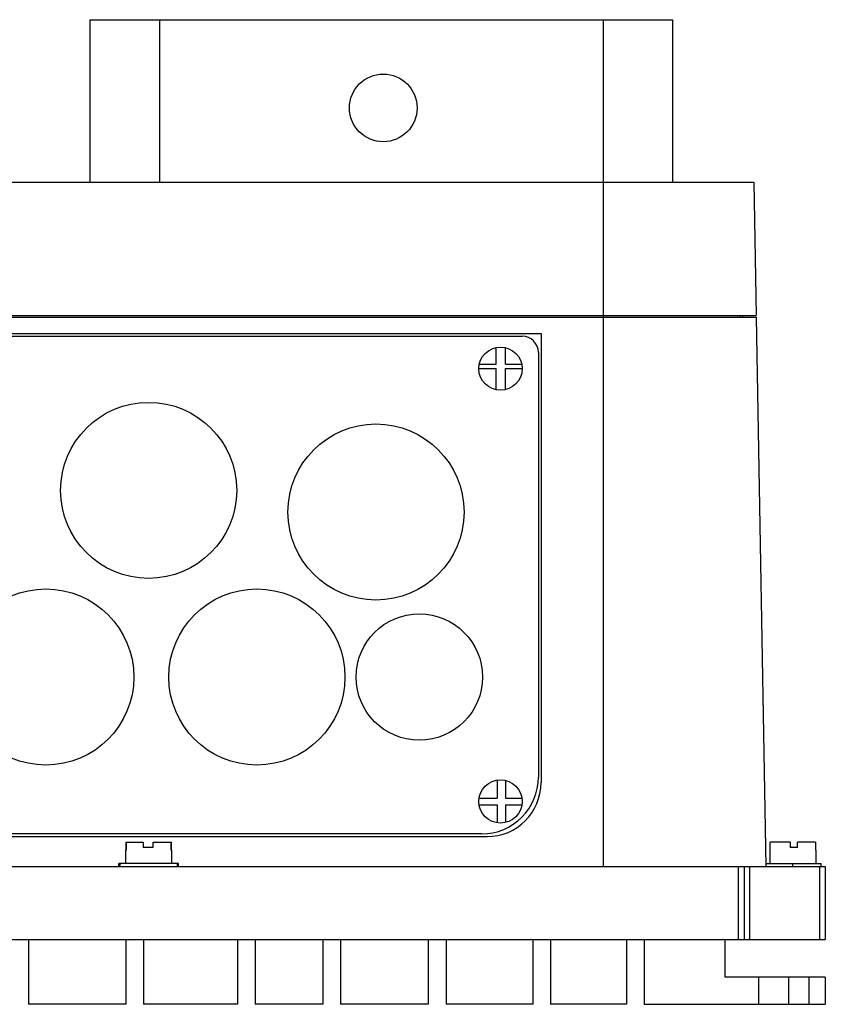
# Model space of a CAD drawing. Header units: millimetres. Extents: x 37 to 287, y 134 to 316.
# Tile 6 of 6: x 139 to 287, y 134 to 316. Entities that reach past the tile are written whole.
import ezdxf

# ---------------------------------------------------------------- set-up
doc = ezdxf.new("R2010")
doc.units = ezdxf.units.MM
doc.header["$LTSCALE"] = 29.133641
doc.layers.get('0').update_dxf_attribs({"linetype": 'CONTINUOUS'})

msp = doc.modelspace()

# ---------------------------------------------------------------- linework, layer by layer
at = {"color": 7}
for p, q in [((151.6, 285.56), (151.6, 315.56)), ((151.6, 315.56), (259.16, 315.56)), ((164.38, 315.56), (164.38, 285.56)), ((246.38, 285.56), (246.38, 315.56)), ((259.16, 315.56), (259.16, 285.56)), ((50.61, 285.56), (274.16, 285.56)), ((246.38, 159.06), (246.38, 285.56)), ((274.16, 285.56), (274.59, 260.86)), ((50.16, 260.56), (274.61, 260.56)), ((50.18, 260.86), (274.59, 260.86)), ((271.61, 260.86), (271.61, 260.56)), ((272.14, 260.56), (272.14, 260.86)), ((274.61, 260.56), (276.38, 159.06)), ((89.88, 257.56), (234.88, 257.56)), ((93.38, 257.06), (231.38, 257.06)), ((234.88, 257.56), (234.88, 174.56)), ((226.59, 251.86), (226.59, 254.98)), ((228.29, 251.86), (228.29, 254.96)), ((234.38, 254.06), (234.38, 175.56)), ((223.47, 251.86), (226.59, 251.86)), ((228.29, 251.86), (231.3, 251.86)), ((223.38, 251.09), (226.59, 251.09)), ((226.59, 247.14), (226.59, 251.09)), ((228.29, 251.09), (231.38, 251.09)), ((228.29, 247.17), (228.29, 251.09)), ((226.78, 175.02), (226.78, 171.66)), ((228.29, 174.96), (228.29, 171.66)), ((223.43, 171.66), (226.78, 171.66)), ((228.29, 171.66), (231.34, 171.66)), ((223.43, 170.46), (226.78, 170.46)), ((226.78, 170.46), (226.78, 167.11)), ((228.29, 170.46), (231.34, 170.46)), ((228.29, 170.46), (228.29, 167.17)), ((99.88, 164.56), (224.89, 164.56)), ((223.88, 165.06), (100.88, 165.06)), ((158.3, 162.06), (158.13, 162.06)), ((158.13, 162.06), (158.13, 159.56)), ((158.17, 163.56), (161.35, 163.56)), ((158.17, 163.56), (158.17, 162.06)), ((158.3, 162.06), (158.3, 163.56)), ((161.35, 163.56), (161.35, 162.56)), ((163.19, 162.56), (161.35, 162.56)), ((163.19, 163.56), (166.6, 163.56)), ((163.19, 162.56), (163.19, 163.56)), ((166.47, 163.56), (166.47, 162.06)), ((166.63, 162.06), (166.47, 162.06)), ((166.6, 162.06), (166.6, 163.56)), ((166.63, 162.06), (166.63, 159.56)), ((277.2, 162.06), (277.13, 162.06)), ((277.13, 162.06), (277.13, 159.56)), ((277.15, 163.56), (277.15, 162.06)), ((280.89, 163.56), (277.2, 163.56)), ((277.2, 162.06), (277.2, 163.56)), ((280.89, 163.56), (280.89, 162.56)), ((282.25, 162.56), (280.89, 162.56)), ((285.57, 163.56), (282.25, 163.56)), ((282.25, 162.56), (282.25, 163.56)), ((285.57, 163.56), (285.57, 162.06)), ((285.63, 162.06), (285.57, 162.06)), ((285.62, 162.06), (285.62, 163.56)), ((285.63, 162.06), (285.63, 159.56)), ((37.38, 159.06), (287.38, 159.06)), ((167.9, 159.56), (156.87, 159.56)), ((156.87, 159.06), (156.87, 159.56)), ((157.13, 159.06), (157.13, 159.56)), ((167.63, 159.56), (167.63, 159.06)), ((167.9, 159.06), (167.9, 159.56)), ((271.38, 145.56), (271.38, 159.06)), ((272.38, 159.06), (272.38, 145.56)), ((273.38, 159.06), (273.38, 145.56)), ((276.38, 159.56), (286.63, 159.56)), ((281.38, 159.06), (281.38, 159.56)), ((286.38, 145.56), (286.38, 159.06)), ((286.63, 159.06), (286.63, 159.56)), ((287.38, 159.06), (287.38, 145.56)), ((37.38, 145.56), (287.38, 145.56)), ((140.2, 145.56), (140.2, 133.56)), ((158.17, 145.56), (158.17, 133.56)), ((161.46, 145.56), (161.46, 133.56)), ((178.77, 145.56), (178.77, 133.56)), ((182.06, 145.56), (182.06, 133.56)), ((194.55, 145.56), (194.55, 133.56)), ((197.84, 145.56), (197.84, 133.56)), ((214.05, 145.56), (214.05, 133.56)), ((217.34, 145.56), (217.34, 133.56)), ((233.33, 145.56), (233.33, 133.56)), ((236.62, 145.56), (236.62, 133.56)), ((250.65, 145.56), (250.65, 133.56)), ((253.93, 145.56), (253.93, 133.56)), ((268.88, 138.56), (268.88, 145.56)), ((287.38, 138.56), (268.88, 138.56)), ((275.13, 133.56), (275.13, 138.56)), ((280.63, 133.56), (280.63, 138.56)), ((284.38, 133.56), (284.38, 138.56)), ((287.38, 138.56), (287.38, 133.56)), ((158.17, 133.56), (140.2, 133.56)), ((178.77, 133.56), (161.46, 133.56)), ((194.55, 133.56), (182.06, 133.56)), ((214.05, 133.56), (197.84, 133.56)), ((233.33, 133.56), (217.34, 133.56)), ((250.65, 133.56), (236.62, 133.56)), ((253.93, 133.56), (287.38, 133.56))]:
    msp.add_line(p, q, dxfattribs=at)
for centre, radius in [((205.72, 299.26), 6.25), ((227.38, 251.06), 4), ((162.38, 228.56), 16.27), ((204.38, 224.56), 16.27), ((143.38, 194.06), 16.27), ((182.38, 194.06), 16.27), ((212.38, 194.06), 11.68), ((227.38, 171.06), 4)]:
    msp.add_circle(centre, radius, dxfattribs=at)
for centre, radius, start, end in [((231.38, 254.06), 3, 0, 90), ((223.88, 175.56), 10.5, 270, 360), ((224.88, 174.56), 10, 270.0011, 360)]:
    msp.add_arc(centre, radius, start, end, dxfattribs=at)

doc.saveas('drawing.dxf')
